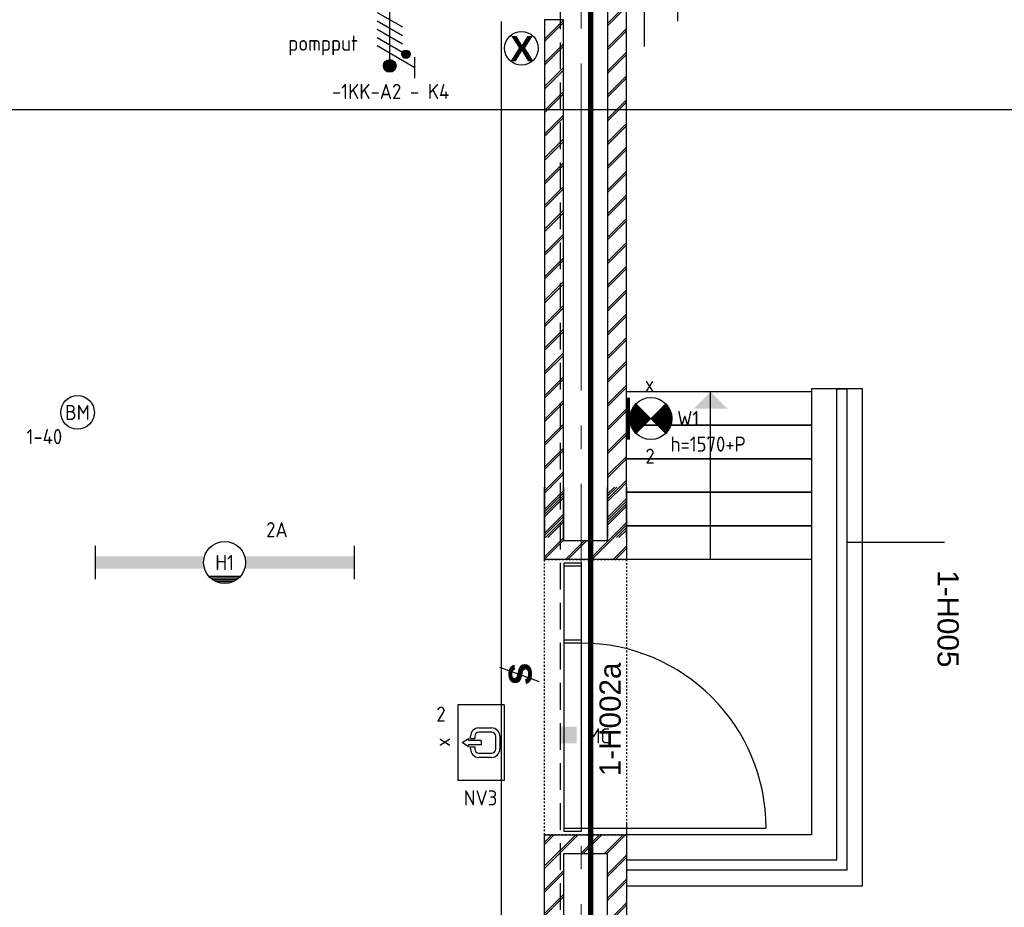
# Model space of a CAD drawing. Header units: millimetres. Extents: x -38031 to 123247, y -16330 to 129979.
# Tile 231 of 235: x 95866 to 101721, y 40900 to 46180. Entities that reach past the tile are written whole.
import ezdxf
from ezdxf.enums import TextEntityAlignment as Align

# ---------------------------------------------------------------- set-up
doc = ezdxf.new("R2010")
doc.units = ezdxf.units.MM
doc.header["$LTSCALE"] = 50
for name, pattern in [('HIDDEN', [9.525, 6.35, -3.175]), ('HIDDEN2', [4.7625, 3.175, -1.5875]), ('STYLE_01', [0.41664, 0.20828, -0.20836]), ('STYLE_11', [5, 3.888855, -0.416718, 0.277786, -0.416641])]:
    doc.linetypes.add(name, pattern=pattern)
for name, color, linetype in [('AB$1A---_ATTRIB025', 8, 'Continuous'), ('AL$1A---_ALGEMEEN', 8, 'Continuous'), ('AM$1A---_ARCERING', 8, 'Continuous'), ('AT$1A---_TEKST100', 8, 'Continuous'), ('BOUWKUNDIG', 8, 'Continuous'), ('brandscheiding', 5, 'HIDDEN'), ('DRAGEND-METSELWERK', 2, 'HIDDEN2'), ('EB6511--_ATTRIB', 2, 'Continuous'), ('EL6121--', 3, 'Continuous'), ('EL6221--', 3, 'Continuous'), ('EL6311--', 3, 'Continuous'), ('EL6350--', 3, 'Continuous'), ('EL6511--', 3, 'Continuous'), ('EL6521--', 3, 'Continuous'), ('lengte voedingskabels', 3, 'Continuous'), ('versterkte strook', 7, 'Continuous')]:
    doc.layers.add(name, color=color, linetype=linetype)
doc.layers.add('stramien', color=1, linetype='STYLE_11', lineweight=15)
doc.styles.add('Arial', font='ARIAL.TTF')
doc.styles.add('Arial (bold)', font='ARIALBD.TTF')
doc.styles.add('BURO-018', font='iso.shx', dxfattribs={"height": 90})
pattern_1 = [(45, (0, 0), (70.71068, -70.71068), []), (45, (7.07, -7.07), (70.71068, -70.71068), [])]
pattern_2 = [(45, (-987936.49, -175784.82), (70.710678, -70.710678), []), (45, (-987929.42, -175791.89), (70.710678, -70.710678), [])]

# ---------------------------------------------------------------- blocks, each defined once
blk = doc.blocks.new('E00162')
at = {"color": 0, "linetype": 'Continuous'}
for p, q in [((-4.5, 1), (-4.5, 6.5)), ((4.5, 6.5), (-4.5, 6.5)), ((-0.5, 5.25), (0, 6)), ((0, 6), (0.5, 5.25)), ((4.5, 1), (4.5, 6.5)), ((-0.75, 5), (-0.5, 5)), ((-0.25, 5.25), (-0.5, 5.25)), ((-0.5, 5), (-0.5, 4.5)), ((-0.25, 3.75), (-0.25, 5.25)), ((0.25, 3.75), (0.25, 5.25)), ((0.5, 5.25), (0.25, 5.25)), ((0.5, 5), (0.5, 4.5)), ((0.5, 5), (0.75, 5)), ((-1.75, 2.5), (-1.75, 4)), ((-1.25, 4), (-1.25, 2.5)), ((-0.5, 4.5), (-0.75, 4.5)), ((0.25, 3.75), (-0.25, 3.75)), ((0.75, 4.5), (0.5, 4.5)), ((1.25, 2.5), (1.25, 4)), ((1.75, 4), (1.75, 2.5)), ((-0.75, 2), (0.75, 2)), ((0.75, 1.5), (-0.75, 1.5)), ((4.5, 1), (-4.5, 1))]:
    blk.add_line(p, q, dxfattribs=at)
for centre, radius, start, end in [((-0.75, 4), 1, 90, 180), ((0.75, 4), 1, 0, 90), ((-0.75, 4), 0.5, 90, 180), ((0.75, 4), 0.5, 0, 90), ((-0.75, 2.5), 1, 180, 270), ((-0.75, 2.5), 0.5, 180, 270), ((0.75, 2.5), 0.5, 270, 0), ((0.75, 2.5), 1, 270, 0)]:
    blk.add_arc(centre, radius, start, end, dxfattribs=at)
at = {"color": 0, "linetype": 'Continuous', "style": 'BURO-018'}
for tag, p in [('E_GKAST', (0, 16.17)), ('E_GROEP', (0, 13.17)), ('E_SGROEP', (4.5, 13.17)), ('E_ARMCODE', (0, 9))]:
    blk.add_attdef(tag, text='', height=1.8, dxfattribs=at).set_placement(p, align=Align.MIDDLE)
at = {"layer": 'EL6350--', "color": 1, "style": 'BURO-018'}
blk.add_text('x', height=1.8, rotation=180, dxfattribs=at).set_placement((0.6, 8.68))
blk = doc.blocks.new('E00046')
at = {"color": 0, "linetype": 'Continuous'}
blk.add_solid([(-1, 1), (1, 1), (-1, 3), (1, 3)], dxfattribs=at)
at = {"color": 0, "linetype": 'Continuous', "style": 'BURO-018'}
blk.add_attdef('E_TEXT1', text='', height=1.8, dxfattribs=at).set_placement((0, 5.5), align=Align.MIDDLE)
at = {"color": 0, "linetype": 'Continuous', "style": 'BURO-018', "flags": 1}
blk.add_attdef('E_MATCODE', text='', height=1.8, dxfattribs=at).set_placement((0, 0), align=Align.MIDDLE)
blk = doc.blocks.new('1115B6WD')
at = {"color": 0, "linetype": 'Continuous'}
for p, q in [((1.88, -1.65), (-1.88, -1.65)), ((1.68, -1.85), (-1.68, -1.85)), ((1.43, -2.05), (-1.43, -2.05)), ((1.09, -2.25), (-1.09, -2.25)), ((0.5, -2.45), (-0.5, -2.45))]:
    blk.add_line(p, q, dxfattribs=at)
blk = doc.blocks.new('1115B61540-WD2')
at = {"color": 0}
for p, q in [((-15.4, 2), (-15.4, -2)), ((15.4, 2), (15.4, -2))]:
    blk.add_line(p, q, dxfattribs=at)
at = {"color": 0, "linetype": 'Continuous'}
blk.add_circle((0, 0), 2.5, dxfattribs=at)
at = {"color": 0}
for points in [[(-2.5, 0.75), (-15.4, 0.75), (-2.5, -0.75), (-15.4, -0.75)], [(2.5, 0.75), (15.4, 0.75), (2.5, -0.75), (15.4, -0.75)]]:
    blk.add_solid(points, dxfattribs=at)
at = {"color": 0, "zscale": 100}
blk.add_blockref('1115B6WD', (0, 0), dxfattribs=at)
at = {"color": 0, "linetype": 'Continuous', "style": 'BURO-018'}
for tag, p in [('E_GKAST', (0, 8)), ('E_GROEP', (0, 5)), ('E_SGROEP', (4.5, 5)), ('E_ARMCODE', (0, 0)), ('E_SLET', (4.5, -3))]:
    blk.add_attdef(tag, text='', height=1.8, dxfattribs=at).set_placement(p, align=Align.MIDDLE)
blk = doc.blocks.new('0215A2')
at = {"color": 0, "linetype": 'Continuous'}
for p, q in [((0, -8), (0, 0)), ((-2.5, -2.5), (2.5, -2.5)), ((-1.75, -3.5), (1.75, -3.5)), ((-1, -4.5), (1, -4.5))]:
    blk.add_line(p, q, dxfattribs=at)
blk.add_lwpolyline([(0, -8, 0, 1, 0), (0, -6, 1, 1, 0)], format="xyseb", dxfattribs=at)
at = {"color": 0, "linetype": 'Continuous', "style": 'BURO-018', "flags": 1}
blk.add_attdef('E_MATCODE', text='', height=1.8, rotation=90, dxfattribs=at).set_placement((0, 0), align=Align.MIDDLE)
blk = doc.blocks.new('E00123')
at = {"color": 0, "linetype": 'Continuous'}
blk.add_circle((0, 0), 2, dxfattribs=at)
at = {"color": 0, "linetype": 'Continuous', "style": 'BURO-018'}
for tag, p in [('E_TEXT1', (0, 4.5)), ('E_TEXT2', (0, 0))]:
    blk.add_attdef(tag, text='', height=1.8, dxfattribs=at).set_placement(p, align=Align.MIDDLE)
at = {"color": 0, "linetype": 'Continuous', "style": 'BURO-018', "flags": 1}
blk.add_attdef('E_MATCODE', (0, 0), '', height=1.8, dxfattribs=at)
blk = doc.blocks.new('E00134')
at = {"color": 0, "linetype": 'Continuous', "const_width": 0.5}
blk.add_lwpolyline([(-2.5, -2.75), (2.5, -2.75)], dxfattribs=at)
blk = doc.blocks.new('E00018')
at = {"color": 0, "linetype": 'Continuous'}
for p, q in [((-1.77, -1.77), (1.77, 1.77)), ((1.77, -1.77), (-1.77, 1.77))]:
    blk.add_line(p, q, dxfattribs=at)
at = {"color": 0, "linetype": 'Continuous', "const_width": 2.5}
for points in [[(-0.88, 0.88, -0.198912), (0, 1.25, -0.198912), (0.88, 0.88, -1)], [(-0.88, -0.88, 0.198912), (0, -1.25, 0.198912), (0.88, -0.88, 1)]]:
    blk.add_lwpolyline(points, format="xyb", dxfattribs=at)
blk = doc.blocks.new('1115B3A-NO1_WA3')
at = {"color": 0, "linetype": 'Continuous'}
blk.add_circle((0, 0), 2.5, dxfattribs=at)
at = {"color": 0, "zscale": 100}
for name in ['E00018', 'E00134']:
    blk.add_blockref(name, (0, 0), dxfattribs=at)
at = {"color": 0, "linetype": 'Continuous', "style": 'BURO-018'}
for tag, p in [('E_GKAST', (0, 8)), ('E_GROEP', (0, 5)), ('E_SGROEP', (4.5, 5)), ('E_ARMCODE', (0, 0)), ('E_SLET', (4.5, -1))]:
    blk.add_attdef(tag, text='', height=1.8, dxfattribs=at).set_placement(p, align=Align.MIDDLE)
blk = doc.blocks.new('31x_staal-K-hek1-p')
at = {"layer": 'AM$1A---_ARCERING', "linetype": 'Continuous', "lineweight": 0}
for points in [[(-250, 1485.2), (-270, 1485.2), (-270, 1475.2), (-250, 1475.2)], [(-250, 1383.4), (-270, 1383.4), (-270, 1373.4), (-250, 1373.4)], [(-250, 1281.6), (-270, 1281.6), (-270, 1271.6), (-250, 1271.6)], [(-250, 1179.8), (-270, 1179.8), (-270, 1169.8), (-250, 1169.8)], [(-250, 1078), (-270, 1078), (-270, 1068), (-250, 1068)], [(-250, 976.2), (-270, 976.2), (-270, 966.2), (-250, 966.2)], [(-250, 874.4), (-270, 874.4), (-270, 864.4), (-250, 864.4)], [(-250, 772.6), (-270, 772.6), (-270, 762.6), (-250, 762.6)], [(-250, 670.8), (-270, 670.8), (-270, 660.8), (-250, 660.8)], [(-250, 569), (-270, 569), (-270, 559), (-250, 559)], [(-250, 467.2), (-270, 467.2), (-270, 457.2), (-250, 457.2)], [(-250, 365.4), (-270, 365.4), (-270, 355.4), (-250, 355.4)], [(-250, 263.6), (-270, 263.6), (-270, 253.6), (-250, 253.6)], [(-250, 161.8), (-270, 161.8), (-270, 151.8), (-250, 151.8)]]:
    blk.add_hatch(color=256, dxfattribs=at).paths.add_polyline_path(points)
at = {"layer": 'AL$1A---_ALGEMEEN', "color": 0}
for points in [[(-488, 1637), (0, 1637), (0, 0), (-488, 0)], [(-310, 1587), (-250, 1587), (-250, 50), (-310, 50)], [(-250, 1485.2), (-270, 1485.2), (-270, 1475.2), (-250, 1475.2)], [(-250, 1383.4), (-270, 1383.4), (-270, 1373.4), (-250, 1373.4)], [(-250, 1281.6), (-270, 1281.6), (-270, 1271.6), (-250, 1271.6)], [(-250, 1179.8), (-270, 1179.8), (-270, 1169.8), (-250, 1169.8)], [(-250, 1078), (-270, 1078), (-270, 1068), (-250, 1068)], [(-250, 976.2), (-270, 976.2), (-270, 966.2), (-250, 966.2)], [(-250, 874.4), (-270, 874.4), (-270, 864.4), (-250, 864.4)], [(-250, 772.6), (-270, 772.6), (-270, 762.6), (-250, 762.6)], [(-250, 670.8), (-270, 670.8), (-270, 660.8), (-250, 660.8)], [(-250, 569), (-270, 569), (-270, 559), (-250, 559)], [(-250, 467.2), (-270, 467.2), (-270, 457.2), (-250, 457.2)], [(-250, 365.4), (-270, 365.4), (-270, 355.4), (-250, 355.4)], [(-250, 263.6), (-270, 263.6), (-270, 253.6), (-250, 253.6)], [(-250, 161.8), (-270, 161.8), (-270, 151.8), (-250, 151.8)]]:
    blk.add_lwpolyline(points, close=True, dxfattribs=at)
at = {"color": 0}
for points in [[(-488, 1637), (-488, 2068.5), (-375, 2068.5), (-375, 1750), (-113, 1750), (-113, 2068.5), (0, 2068.5), (0, 1637)], [(-302.5, 1590), (-277.5, 1590), (-277.5, 1587), (-302.5, 1587)], [(-488, 0), (-488, -431.5), (-375, -431.5), (-375, -113), (-113, -113), (-113, -431.5), (0, -431.5), (0, 0)]]:
    blk.add_wipeout(points, dxfattribs=at).dxf.layer = 'AL$1A---_ALGEMEEN'
at = {"layer": 'AM$1A---_ARCERING', "linetype": 'Continuous', "lineweight": 5}
h = blk.add_hatch(dxfattribs=at)
h.set_pattern_fill('BAKSTEEN', color=256, style=0, pattern_type=2)
h.set_pattern_definition(pattern_1)
h.paths.add_polyline_path([(-488, 1637), (-488, 2068.5), (-375, 2068.5), (-375, 1750), (-113, 1750), (-113, 2068.5), (0, 2068.5), (0, 1637)])
h = blk.add_hatch(dxfattribs=at)
h.set_pattern_fill('BAKSTEEN', color=256, style=0, pattern_type=2)
h.set_pattern_definition(pattern_1)
h.paths.add_polyline_path([(-488, 0), (-488, -431.5), (-375, -431.5), (-375, -113), (-113, -113), (-113, -431.5), (0, -431.5), (0, 0)])
at = {"layer": 'AL$1A---_ALGEMEEN', "color": 0}
for p, q in [((-488, 1637), (-488, 2068.5)), ((-488, 0), (-488, -431.5))]:
    blk.add_line(p, q, dxfattribs=at)
at = {"layer": 'AL$1A---_ALGEMEEN', "color": 0, "flags": 128}
for points in [[(0, 2068.5), (0, 1637), (-488, 1637)], [(-375, 2068.5), (-375, 1750), (-113, 1750), (-113, 2068.5)], [(0, -431.5), (0, 0), (-488, 0)], [(-375, -431.5), (-375, -113), (-113, -113), (-113, -431.5)]]:
    blk.add_lwpolyline(points, dxfattribs=at)
at = {"layer": 'AL$1A---_ALGEMEEN', "color": 0}
blk.add_lwpolyline([(-302.5, 1590), (-277.5, 1590), (-277.5, 1587), (-302.5, 1587)], close=True, dxfattribs=at)
at = {"color": 0}
for points in [[(-302.5, 1637), (-277.5, 1637), (-277.5, 1634), (-302.5, 1634)], [(-302.5, 3), (-277.5, 3), (-277.5, 0), (-302.5, 0)]]:
    blk.add_wipeout(points, dxfattribs=at).dxf.layer = 'AL$1A---_ALGEMEEN'
at = {"layer": 'AL$1A---_ALGEMEEN', "color": 0}
for points in [[(-302.5, 1637), (-277.5, 1637), (-277.5, 1634), (-302.5, 1634)], [(-302.5, 3), (-277.5, 3), (-277.5, 0), (-302.5, 0)]]:
    blk.add_lwpolyline(points, close=True, dxfattribs=at)
at = {"color": 0}
for points in [[(-300, 1634), (-280, 1634), (-280, 1590), (-300, 1590)], [(-300, 47), (-280, 47), (-280, 3), (-300, 3)]]:
    blk.add_wipeout(points, dxfattribs=at).dxf.layer = 'AL$1A---_ALGEMEEN'
at = {"layer": 'AM$1A---_ARCERING', "linetype": 'Continuous', "lineweight": 0}
for points in [[(-250, 1577), (-310, 1577), (-310, 1587), (-250, 1587)], [(-250, 60), (-310, 60), (-310, 50), (-250, 50)]]:
    blk.add_hatch(color=256, dxfattribs=at).paths.add_polyline_path(points)
at = {"layer": 'AL$1A---_ALGEMEEN', "color": 0}
for points in [[(-250, 1577), (-310, 1577), (-310, 1587), (-250, 1587)], [(-300, 1634), (-280, 1634), (-280, 1590), (-300, 1590)], [(-250, 60), (-310, 60), (-310, 50), (-250, 50)], [(-300, 47), (-280, 47), (-280, 3), (-300, 3)]]:
    blk.add_lwpolyline(points, close=True, dxfattribs=at)
at = {"color": 0}
blk.add_wipeout([(-302.5, 50), (-277.5, 50), (-277.5, 47), (-302.5, 47)], dxfattribs=at).dxf.layer = 'AL$1A---_ALGEMEEN'
at = {"layer": 'AL$1A---_ALGEMEEN', "color": 0}
blk.add_lwpolyline([(-302.5, 50), (-277.5, 50), (-277.5, 47), (-302.5, 47)], close=True, dxfattribs=at)
blk = doc.blocks.new('Group-130')
at = {"layer": 'AL$1A---_ALGEMEEN', "color": 0}
blk.add_line((42844, 12796.3), (43942.9, 12796.3), dxfattribs=at)
for points in [[(42744, 14373.3), (42844, 14373.3), (42844, 12776.3), (42744, 12776.3)], [(42744, 14373.3), (42844, 14373.3), (42844, 14353.3), (42744, 14353.3)], [(42744, 13915.2), (42844, 13915.2), (42844, 13895.2), (42744, 13895.2)], [(42744, 12796.3), (42844, 12796.3), (42844, 12776.3), (42744, 12776.3)]]:
    blk.add_lwpolyline(points, close=True, dxfattribs=at)
blk.add_arc((42844, 12796.3), 1100, 0, 90, dxfattribs=at)
at = {"color": 0}
for points in [[(42626, 14393.3), (42626, 14824.8), (42739, 14824.8), (42739, 14506.3), (43001, 14506.3), (43001, 14824.8), (43114, 14824.8), (43114, 14393.3)], [(43114, 12756.3), (43114, 12324.8), (43001, 12324.8), (43001, 12643.3), (42739, 12643.3), (42739, 12324.8), (42626, 12324.8), (42626, 12756.3)]]:
    blk.add_wipeout(points, dxfattribs=at).dxf.layer = 'AL$1A---_ALGEMEEN'
at = {"layer": 'AM$1A---_ARCERING', "linetype": 'Continuous', "lineweight": 5}
h = blk.add_hatch(dxfattribs=at)
h.set_pattern_fill('BAKSTEEN', color=256, style=0, pattern_type=2)
h.set_pattern_definition(pattern_1)
h.paths.add_polyline_path([(42626, 14393.3), (42626, 14824.8), (42739, 14824.8), (42739, 14506.3), (43001, 14506.3), (43001, 14824.8), (43114, 14824.8), (43114, 14393.3)])
h = blk.add_hatch(dxfattribs=at)
h.set_pattern_fill('BAKSTEEN', color=256, style=0, pattern_type=2)
h.set_pattern_definition(pattern_1)
h.paths.add_polyline_path([(43114, 12756.3), (43114, 12324.8), (43001, 12324.8), (43001, 12643.3), (42739, 12643.3), (42739, 12324.8), (42626, 12324.8), (42626, 12756.3)])
at = {"layer": 'AL$1A---_ALGEMEEN', "color": 0}
for p, q in [((42626, 14393.3), (42626, 14824.8)), ((43114, 12756.3), (43114, 12324.8))]:
    blk.add_line(p, q, dxfattribs=at)
at = {"layer": 'AL$1A---_ALGEMEEN', "color": 0, "flags": 128}
for points in [[(43114, 14824.8), (43114, 14393.3), (42626, 14393.3)], [(42739, 14824.8), (42739, 14506.3), (43001, 14506.3), (43001, 14824.8)], [(42626, 12324.8), (42626, 12756.3), (43114, 12756.3)], [(43001, 12324.8), (43001, 12643.3), (42739, 12643.3), (42739, 12324.8)]]:
    blk.add_lwpolyline(points, dxfattribs=at)
blk = doc.blocks.new('panieksluiting')
at = {"layer": 'AL$1A---_ALGEMEEN', "color": 0, "lineweight": 30}
blk.add_line((-47, -231.4), (38.5, 3.5), dxfattribs=at)
at = {"layer": 'AT$1A---_TEKST100', "insert": (0, -8.1), "char_height": 176.779, "attachment_point": 2, "line_spacing_factor": 0.967741, "style": 'Arial (bold)'}
blk.add_mtext('{\\C256;\\ls}', dxfattribs=at)
blk = doc.blocks.new('21x_zaagwerk')
at = {"layer": 'AL$1A---_ALGEMEEN', "color": 0}
blk.add_circle((0, 0), 100, dxfattribs=at)
at = {"layer": 'AT$1A---_TEKST100', "insert": (-67.8, 73.6), "char_height": 151.525, "attachment_point": 1, "line_spacing_factor": 0.967741, "style": 'Arial (bold)'}
blk.add_mtext('{\\C256;\\lX}', dxfattribs=at)
blk = doc.blocks.new('hekmerk')
at = {"layer": 'AL$1A---_ALGEMEEN', "color": 0, "style": 'Arial'}
blk.add_attdef('stramiennummer', text='', height=126.3, dxfattribs=at).set_placement((0, 0), align=Align.BOTTOM_CENTER)
blk = doc.blocks.new('200254 W 210 11-06-2007')
at = {"layer": 'AL$1A---_ALGEMEEN'}
for p, q in [((63776, 17978.4), (63776, 18978.4)), ((65167, 18082.6), (64586, 18082.6))]:
    blk.add_line(p, q, dxfattribs=at)
for points in [[(64680, 18996.4), (64376, 18996.4), (64376, 16343.7), (63276, 16343.7), (63276, 16039.7), (64680, 16039.7)], [(63276, 16193.7), (64526, 16193.7), (64526, 18996.4), (64586, 18996.4), (64586, 16133.7), (63276, 16133.7)], [(63276, 18980.7), (64376, 18980.7), (64376, 18780.7), (63276, 18780.7)], [(63276, 18780.7), (64376, 18780.7), (64376, 18580.7), (63276, 18580.7)], [(63276, 18580.7), (64376, 18580.7), (64376, 18380.7), (63276, 18380.7)], [(63276, 18380.7), (64376, 18380.7), (64376, 18180.7), (63276, 18180.7)], [(63276, 18180.7), (64376, 18180.7), (64376, 17980.7), (63276, 17980.7)]]:
    blk.add_lwpolyline(points, close=True, dxfattribs=at)
blk.add_solid([(63776, 18978.4), (63876, 18878.4), (63676, 18878.4)], dxfattribs=at)
for name, p in [('21x_zaagwerk', (62651, 21022.4)), ('31x_staal-K-hek1-p', (63276, 13843.7))]:
    blk.add_blockref(name, p, dxfattribs=at)
ref = blk.add_blockref('hekmerk', (65087.6, 17628.6), dxfattribs=dict(at, rotation=270))
ref.add_attrib('stramiennummer', '1-H005', dxfattribs={"layer": 'AB$1A---_ATTRIB025', "height": 126.27, "rotation": 270, "style": 'Arial'}).set_placement((65087.6, 17628.6), align=Align.BOTTOM_CENTER)
at = {"layer": 'AL$1A---_ALGEMEEN', "rotation": 90}
blk.add_blockref('panieksluiting', (62526.4, 17300.2), dxfattribs=at)
at = {"layer": 'stramien', "linetype": 'Continuous', "lineweight": 0, "style": 'Arial'}
blk.add_text('1-H005', height=126.27, rotation=270, dxfattribs=at).set_placement((65087.6, 17628.6), align=Align.BOTTOM_CENTER)
at = {"layer": 'AL$1A---_ALGEMEEN'}
blk.add_blockref('Group-130', (20162, 3587.4), dxfattribs=at)
at = {"layer": 'AM$1A---_ARCERING', "linetype": 'Continuous', "lineweight": 5}
h = blk.add_hatch(dxfattribs=at)
h.set_pattern_fill('BAKSTEEN', color=256, scale=50, style=0, pattern_type=2)
h.set_pattern_definition(pattern_2)
h.paths.add_polyline_path([(63163, 18111.4), (63276, 18111.4), (63276, 22162.4), (63163, 22162.4)])
h = blk.add_hatch(dxfattribs=at)
h.set_pattern_fill('BAKSTEEN', color=256, scale=50, style=0, pattern_type=2)
h.set_pattern_definition(pattern_2)
h.paths.add_polyline_path([(62788, 21192), (62788, 18112), (62901, 18112), (62901, 21192)])
at = {"layer": 'AL$1A---_ALGEMEEN'}
for p, q in [((63163, 22162.4), (63163, 18111.4)), ((63276, 18111.4), (63276, 22162.4)), ((62788, 21192), (62788, 18112))]:
    blk.add_line(p, q, dxfattribs=at)
at = {"layer": 'AL$1A---_ALGEMEEN', "flags": 128}
blk.add_lwpolyline([(62901, 18112), (62901, 21192), (62788, 21192)], dxfattribs=at)
at = {"layer": 'AL$1A---_ALGEMEEN', "linetype": 'STYLE_01'}
blk.add_lwpolyline([(62788, 17980.7), (63276, 17980.7), (63276, 16343.7), (62788, 16343.7)], close=True, dxfattribs=at)
at = {"layer": 'stramien', "ltscale": 10}
blk.add_line((63006, -41013.6), (63006, 36216.4), dxfattribs=at)
at = {"layer": 'AL$1A---_ALGEMEEN'}
ref = blk.add_blockref('hekmerk', (63279.2, 17030), dxfattribs=dict(at, rotation=90))
ref.add_attrib('stramiennummer', '1-H002a', dxfattribs={"layer": 'AB$1A---_ATTRIB025', "height": 126.27, "rotation": 90, "style": 'Arial'}).set_placement((63279.2, 17030), align=Align.BOTTOM_CENTER)
blk = doc.blocks.new('E00082')
at = {"color": 0, "linetype": 'Continuous'}
for p, q in [((-3, 10.98), (-3, 8.48)), ((-3, 9.73), (1.5, 7.13)), ((0, 9.5), (0, 1)), ((1.5, 6.13), (-1.5, 7.87)), ((1.5, 5.13), (-1.5, 6.87)), ((1.5, 4.13), (-1.5, 5.87)), ((1.5, 3.13), (-1.5, 4.87))]:
    blk.add_line(p, q, dxfattribs=at)
at = {"color": 0, "const_width": 0.75}
blk.add_lwpolyline([(-0.38, 9.5, 1), (0.38, 9.5, 1)], format="xyb", close=True, dxfattribs=at)
at = {"color": 0, "linetype": 'Continuous', "const_width": 0.5}
blk.add_lwpolyline([(-1.68, 8.12, 1), (-2.18, 8.12, 1)], format="xyb", close=True, dxfattribs=at)
at = {"color": 0, "linetype": 'Continuous'}
for centre, radius in [((0, 9.5), 0.75), ((-1.93, 8.12), 0.5)]:
    blk.add_circle(centre, radius, dxfattribs=at)
at = {"color": 0, "linetype": 'Continuous', "style": 'BURO-018'}
for tag, p in [('E_GKAST', (0, 16)), ('E_GROEP', (0, 13)), ('E_SGROEP', (4.5, 13))]:
    blk.add_attdef(tag, text='', height=1.8, dxfattribs=at).set_placement(p, align=Align.MIDDLE)
at = {"color": 0, "linetype": 'Continuous', "style": 'BURO-018', "flags": 1}
for tag, p in [('E_VERMCODE', (13, 13)), ('E_MATCODE', (0, 0))]:
    blk.add_attdef(tag, text='', height=1.8, dxfattribs=at).set_placement(p, align=Align.MIDDLE)

msp = doc.modelspace()

# ---------------------------------------------------------------- block references
at = {"layer": 'BOUWKUNDIG'}
msp.add_blockref('200254 W 210 11-06-2007', (36199, 24987.6), dxfattribs=at)

# ---------------------------------------------------------------- next in the draw order: linework, layer by layer
at = {"layer": 'brandscheiding', "const_width": 30}
msp.add_lwpolyline([(54354.4, 25614.3), (74096.2, 25614.3), (74096.2, 42545), (78743.2, 42545), (78743.2, 46495.5), (99261.6, 46495.5), (99261.6, 11193.8), (79190, 8856.9), (79222.3, 8468.9), (74596.4, 7983.9), (74564.1, 8339.6), (26697.9, 2966.4)], dxfattribs=at)
at = {"layer": 'DRAGEND-METSELWERK', "color": 7, "linetype": 'Continuous'}
msp.add_line((99475, 41399.8), (99475, 41284.8), dxfattribs=at)
at = {"layer": 'EL6121--', "color": 5, "linetype": 'HIDDEN2'}
msp.add_line((99081, 58664.8), (99081, 10853.2), dxfattribs=at)
at = {"layer": 'lengte voedingskabels'}
msp.add_lwpolyline([(14385, 3275), (15396.3, 3397.6), (15396.3, 13409.9), (77447.8, 13409.9), (77447.8, 38809.9), (83430.7, 38809.9), (98731.5, 38809.9), (98731.5, 46168.8)], dxfattribs=at)
at = {"layer": 'versterkte strook'}
msp.add_line((9165.1, 45645), (103090.1, 45645), dxfattribs=at)

# ---------------------------------------------------------------- next in the draw order: block references
at = {"layer": 'EL6121--', "linetype": 'HIDDEN2', "xscale": 200, "yscale": 200, "zscale": 200, "rotation": 90}
msp.add_blockref('0215A2', (99081, 46520), dxfattribs=at)
at = {"layer": 'EL6221--'}
ref = msp.add_blockref('E00082', (98066.7, 46380), dxfattribs=dict(at, xscale=50, yscale=50, zscale=50, rotation=180))
ref.add_attrib('E_GROEP', '-1KK-A2 - K4', dxfattribs={"layer": '0', "color": 1, "linetype": 'Continuous', "height": 90, "style": 'BURO-018'}).set_placement((98072.4, 45752.9), align=Align.MIDDLE)
ref.add_attrib('E_VERMCODE', 'pompput', dxfattribs={"layer": '0', "color": 1, "linetype": 'Continuous', "height": 90, "style": 'BURO-018'}).set_placement((97670.1, 46026.6), align=Align.MIDDLE)
at = {"layer": 'EL6311--'}
ref = msp.add_blockref('1115B3A-NO1_WA3', (99619.6, 43807.1), dxfattribs=dict(at, xscale=50, yscale=50, zscale=50, rotation=270))
ref.add_attrib('E_ARMCODE', 'W1', dxfattribs={"layer": '0', "color": 1, "linetype": 'Continuous', "height": 90, "style": 'BURO-018'}).set_placement((99841.6, 43807.1), align=Align.MIDDLE)
ref.add_attrib('E_SLET', 'x', dxfattribs={"layer": '0', "color": 1, "linetype": 'Continuous', "height": 90, "style": 'BURO-018'}).set_placement((99611.8, 44012.2), align=Align.MIDDLE)
ref.add_attrib('E_GROEP', '2', dxfattribs={"layer": '0', "color": 1, "linetype": 'Continuous', "height": 90, "style": 'BURO-018'}).set_placement((99614.7, 43583.2), align=Align.MIDDLE)
ref = msp.add_blockref('1115B61540-WD2', (97084.8, 42951), dxfattribs=dict(at, xscale=50, yscale=50, zscale=50))
ref.add_attrib('E_ARMCODE', 'H1', dxfattribs={"layer": '0', "color": 1, "linetype": 'Continuous', "height": 90, "style": 'BURO-018'}).set_placement((97084.8, 42951), align=Align.MIDDLE)
ref.add_attrib('E_GROEP', '2A', dxfattribs={"layer": '0', "color": 1, "linetype": 'Continuous', "height": 90, "style": 'BURO-018'}).set_placement((97395.8, 43146), align=Align.MIDDLE)
at = {"layer": 'EL6350--'}
ref = msp.add_blockref('E00162', (98797.2, 41879.4), dxfattribs=dict(at, xscale=50, yscale=50, zscale=50, rotation=90))
ref.add_attrib('E_ARMCODE', 'NV3', dxfattribs={"layer": '0', "color": 1, "linetype": 'Continuous', "height": 90, "style": 'BURO-018'}).set_placement((98607.2, 41550.9), align=Align.MIDDLE)
ref.add_attrib('E_GROEP', '2', dxfattribs={"layer": '0', "color": 1, "linetype": 'Continuous', "height": 90, "style": 'BURO-018'}).set_placement((98399.2, 42004.1), align=Align.RIGHT)
at = {"layer": 'EL6511--'}
ref = msp.add_blockref('E00123', (96210.1, 43843.7), dxfattribs=dict(at, xscale=50, yscale=50, zscale=50))
ref.add_attrib('E_TEXT2', 'BM', dxfattribs={"layer": 'EB6511--_ATTRIB', "color": 1, "linetype": 'Continuous', "height": 90, "style": 'BURO-018'}).set_placement((96210.1, 43843.7), align=Align.MIDDLE)
ref.add_attrib('E_TEXT1', '1-40', dxfattribs={"layer": 'EB6511--_ATTRIB', "color": 1, "linetype": 'Continuous', "height": 90, "style": 'BURO-018'}).set_placement((96013.2, 43699.8), align=Align.MIDDLE)
at = {"layer": 'EL6521--', "xscale": 50, "yscale": 50, "zscale": 50}
msp.add_blockref('E00046', (99128, 41824.5), dxfattribs=at)

# ---------------------------------------------------------------- next in the draw order: texts
at = {"layer": 'EL6311--', "color": 1, "style": 'BURO-018'}
msp.add_text('h=1570+P', height=90, dxfattribs=at).set_placement((99736.7, 43610.1))
at = {"layer": 'EL6521--', "color": 1, "style": 'BURO-018'}
msp.add_text('MC', height=90, dxfattribs=at).set_placement((99240.9, 41875.1))

doc.saveas('drawing.dxf')
